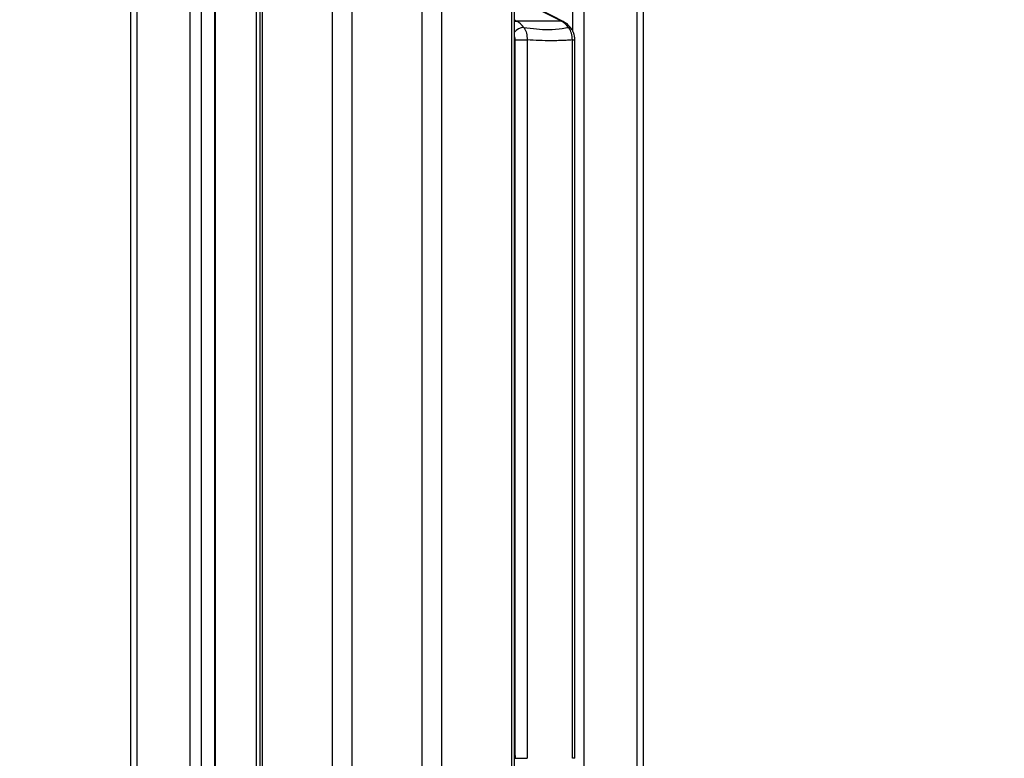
# Model space of a CAD drawing. Header units: millimetres. Extents: x 20 to 23339, y 40 to 19992.
# Tile 19 of 154: x 6570 to 7131, y 2347 to 2768. Entities that reach past the tile are written whole.
import ezdxf

# ---------------------------------------------------------------- set-up
doc = ezdxf.new("R2010")
doc.units = ezdxf.units.MM
doc.header["$LTSCALE"] = 2
doc.layers.add('COMPONENT_GEOMETRY', color=7, linetype='Continuous')
doc.styles.add('SLDTEXTSTYLE0', font='TXT', dxfattribs={"width": 0.75})
doc.dimstyles.new('SLDDIMSTYLE0', dxfattribs={"dimtxt": 100, "dimasz": 6.604, "dimexe": 0, "dimexo": 0.0625, "dimgap": 25, "dimtad": 0, "dimtih": 1, "dimtoh": 1, "dimdec": 0, "dimrnd": 1e-09, "dimzin": 12, "dimdsep": 46, "dimtxsty": 'SLDTEXTSTYLE0', "dimsah": 1, "dimcen": 0.09, "dimadec": 0, "dimazin": 3, "dimtfac": 1, "dimtdec": 0, "dimtofl": 0, "dimtmove": 0, "dimatfit": 3, "dimfxl": 1, "dimfrac": 2, "dimtolj": 1, "dimtzin": 12, "dimarcsym": 0})

# ---------------------------------------------------------------- blocks, each defined once
blk = doc.blocks.new('_D_4')
at = {"layer": 'COMPONENT_GEOMETRY', "color": 7}
for p, q in [((6638.52, 7959.49), (1620.27, 7959.49)), ((1626.62, 7959.49), (1626.62, 5191.33)), ((1426.55, 5171.02), (1396.09, 5171.02)), ((1396.09, 5171.02), (1396.09, 5012.27)), ((1826.69, 5171.02), (1857.16, 5171.02)), ((1857.16, 5171.02), (1857.16, 5012.27)), ((1396.09, 5012.27), (1426.55, 5012.27)), ((1857.16, 5012.27), (1826.69, 5012.27)), ((1626.62, 2094.49), (1626.62, 4862.65)), ((6459.75, 2094.49), (1620.27, 2094.49))]:
    blk.add_line(p, q, dxfattribs=at)
for points in [[(1626.62, 7959.49), (1625.61, 7952.89), (1627.64, 7952.89)], [(1626.62, 2094.49), (1627.64, 2101.1), (1625.61, 2101.1)]]:
    blk.add_solid(points, dxfattribs=at)
at = {"layer": 'COMPONENT_GEOMETRY', "color": 7, "char_height": 100, "attachment_point": 1, "style": 'SLDTEXTSTYLE0'}
for s, insert in [('9\'7.45"', (1426.55, 5141.18)), ('2933mm', (1353.85, 4991.56))]:
    blk.add_mtext(s, dxfattribs=dict(at, insert=insert))
blk = doc.blocks.new('_D_5')
at = {"layer": 'COMPONENT_GEOMETRY', "color": 7}
for p, q in [((10496.06, 6612.47), (10496.06, 4517.82)), ((10295.99, 4497.51), (10265.53, 4497.51)), ((10265.53, 4497.51), (10265.53, 4338.76)), ((10696.13, 4497.51), (10726.6, 4497.51)), ((10726.6, 4497.51), (10726.6, 4338.76)), ((10265.53, 4338.76), (10295.99, 4338.76)), ((10726.6, 4338.76), (10696.13, 4338.76)), ((10496.06, 2094.49), (10496.06, 4189.14)), ((7098.83, 2094.49), (10502.41, 2094.49))]:
    blk.add_line(p, q, dxfattribs=at)
for points in [[(10496.06, 6612.47), (10495.05, 6605.86), (10497.08, 6605.86)], [(10496.06, 2094.49), (10497.08, 2101.1), (10495.05, 2101.1)]]:
    blk.add_solid(points, dxfattribs=at)
at = {"layer": 'COMPONENT_GEOMETRY', "color": 7, "char_height": 100, "attachment_point": 1, "style": 'SLDTEXTSTYLE0'}
for s, insert in [('7\'4.94"', (10295.99, 4467.66)), ('2259mm', (10223.29, 4318.05))]:
    blk.add_mtext(s, dxfattribs=dict(at, insert=insert))

msp = doc.modelspace()

# ---------------------------------------------------------------- linework, layer by layer
at = {"color": 8, "linetype": 'Continuous', "lineweight": 25}
for p, q in [((6748.24, 2191.49), (6748.24, 7939.49)), ((6759.31, 7939.49), (6759.31, 2191.49)), ((6799.26, 2191.49), (6799.26, 7939.49)), ((6810.34, 7939.49), (6810.34, 2191.49)), ((6708.14, 5799.24), (6708.14, 2191.49)), ((6850.44, 2191.49), (6850.44, 5799.24)), ((6704.86, 2191.49), (6704.86, 5790.35)), ((6636.74, 5785.38), (6636.74, 2191.49)), ((6921.84, 2192.28), (6921.84, 5785.38)), ((6667.23, 2191.49), (6667.23, 5781.02)), ((6673.4, 5781.02), (6673.4, 2191.49)), ((6681.18, 2191.49), (6681.18, 5781.02)), ((6885.18, 2761.31), (6885.18, 5781.02)), ((6891.35, 5781.02), (6891.35, 2192.39)), ((6851.82, 2768), (6853.16, 2767.32)), ((6884.94, 2756.57), (6886.25, 2756.57)), ((6851.82, 2353.98), (6852.26, 2347.5)), ((6886.25, 2347.5), (6884.94, 2347.5))]:
    msp.add_line(p, q, dxfattribs=at)
at = {"color": 7, "linetype": 'Continuous', "lineweight": 25}
for p, q in [((6706.75, 5796.17), (6706.75, 2191.49)), ((6851.82, 2191.49), (6851.82, 5796.17)), ((6633.39, 2191.49), (6633.39, 5786.52)), ((6925.18, 5786.51), (6925.18, 2191.49)), ((6681.61, 2191.49), (6681.61, 5781.02)), ((6878.61, 2767.32), (6854.86, 2779.53)), ((6879.69, 2767.07), (6860.46, 2776.95)), ((6878.61, 2767.32), (6853.16, 2767.32)), ((6852.26, 2756.57), (6859.16, 2756.57)), ((6852.26, 2347.5), (6852.26, 2756.57)), ((6859.16, 2756.57), (6859.16, 2347.5)), ((6884.94, 2347.5), (6884.94, 2756.57)), ((6886.25, 2347.5), (6886.25, 2756.57)), ((6852.26, 2347.5), (6859.16, 2347.5))]:
    msp.add_line(p, q, dxfattribs=at)
at = {"color": 8, "linetype": 'Continuous', "lineweight": 25, "flags": 128}
for points in [[(6851.82, 2767.01), (6852.44, 2767.23), (6853.16, 2767.32)], [(6878.61, 2767.32), (6879.28, 2767.23), (6879.69, 2767.07)]]:
    msp.add_lwpolyline(points, dxfattribs=at)
at = {"color": 7, "linetype": 'Continuous', "lineweight": 25}
for centre in [(6847.66, 2757.06), (6873.11, 2757.06)]:
    msp.add_arc(centre, 11.64, 35.0583, 61.7986, dxfattribs=at)
at = {"color": 8, "linetype": 'Continuous', "lineweight": 25}
for centre, radius, start, end in [((6857.89, 2755.82), 7.96, 95.1273, 139.7175), ((6882.83, 2761.97), 1.79, 39.136, 96.2098)]:
    msp.add_arc(centre, radius, start, end, dxfattribs=at)
at = {"color": 7, "linetype": 'Continuous', "lineweight": 25}
for points, knots in [([(6884.22, 2763.1), (6883.85, 2763.57), (6882.86, 2764.83), (6881.31, 2766.16), (6880.08, 2766.85), (6879.69, 2767.07)], [0, 0, 0, 0, 0.289258, 0.775966, 1, 1, 1, 1]), ([(6857.18, 2763.75), (6857.28, 2763.6), (6857.92, 2762.65), (6858.92, 2760.35), (6859.08, 2757.9), (6859.16, 2756.57)], [0, 0, 0, 0, 0.080964, 0.502945, 1, 1, 1, 1]), ([(6857.18, 2763.75), (6859.62, 2763.41), (6864.51, 2762.73), (6871.89, 2762.41), (6877.93, 2762.9), (6881.48, 2763.54), (6882.64, 2763.75)], [0, 0, 0, 0, 0.261251, 0.524518, 0.84544, 1, 1, 1, 1]), ([(6884.94, 2756.57), (6884.81, 2757.9), (6884.57, 2760.35), (6883.44, 2762.65), (6882.75, 2763.6), (6882.64, 2763.75)], [0, 0, 0, 0, 0.497055, 0.919036, 1, 1, 1, 1]), ([(6886.22, 2756.57), (6886.23, 2756.76), (6886.26, 2757.79), (6885.9, 2759.69), (6885.19, 2761.73), (6884.42, 2762.74), (6884.17, 2763.06)], [0, 0, 0, 0, 0.078708, 0.44104, 0.820788, 1, 1, 1, 1]), ([(6884.94, 2756.57), (6883.71, 2756.5), (6879.7, 2756.26), (6871.26, 2756), (6863.71, 2756.36), (6859.16, 2756.57)], [0, 0, 0, 0, 0.149319, 0.486813, 1, 1, 1, 1])]:
    msp.add_open_spline(points, degree=3, knots=knots, dxfattribs=at)
at = {"color": 8, "linetype": 'Continuous', "lineweight": 25}
msp.add_open_spline([(6852.26, 2756.57), (6852.23, 2757.26), (6852.2, 2758.08), (6851.88, 2758.74), (6851.82, 2758.86)], degree=3, knots=[0, 0, 0, 0, 0.829793, 1, 1, 1, 1], dxfattribs=at)

# ---------------------------------------------------------------- dimensions: what is measured, and where the dimension line sits
at = {"layer": 'COMPONENT_GEOMETRY', "color": 7}
for base, p1, p2, picture, middle in [((1626.62, 7959.49), (6462.29, 2094.49), (6641.06, 7959.49), '_D_4', (1626.62, 5026.99)), ((10496.06, 6612.47), (7096.29, 2094.49), (12075.31, 6612.47), '_D_5', (10496.06, 4353.48))]:
    dim = msp.add_linear_dim(base=base, p1=p1, p2=p2, angle=90, dimstyle='SLDDIMSTYLE0', dxfattribs=at)
    dim.commit()
    dim.dimension.update_dxf_attribs({"geometry": picture, "text_midpoint": middle, "dimtype": 160})

doc.saveas('drawing.dxf')
